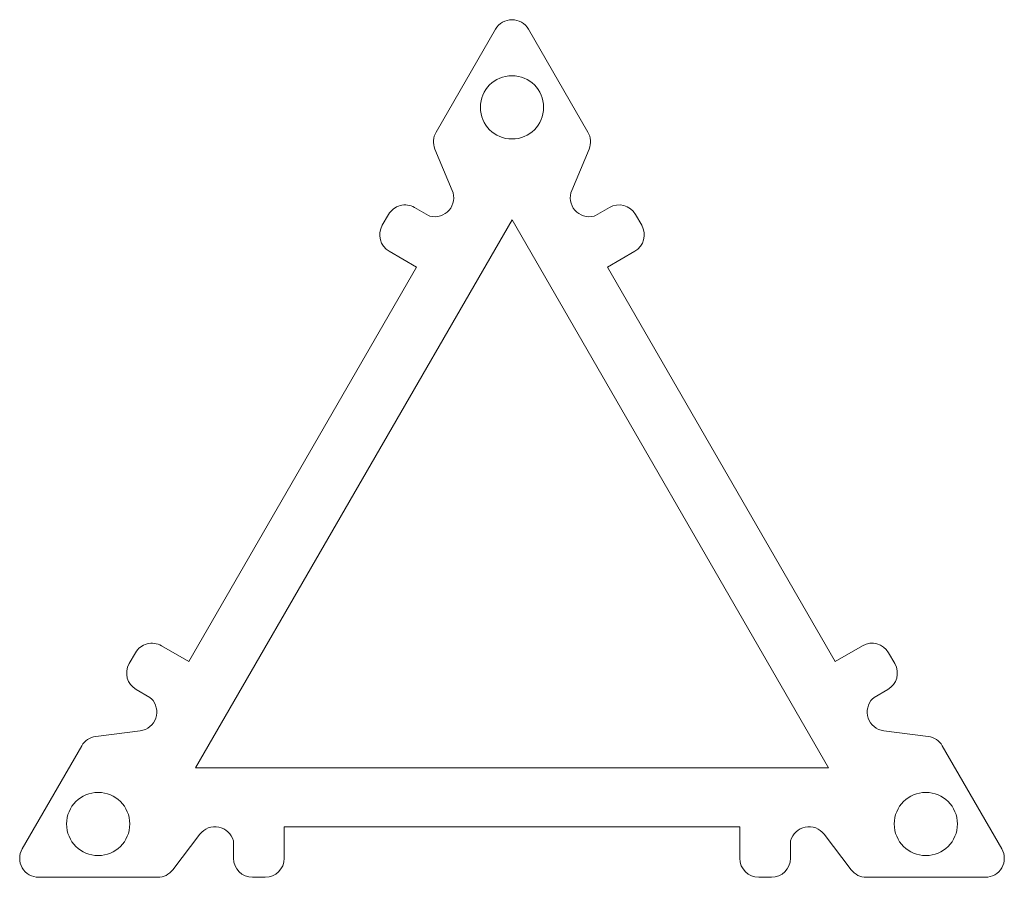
# Model space of a CAD drawing. Header units: millimetres. Extents: x -38.9 to 38.9, y -23.1 to 44.7.
import ezdxf

# ---------------------------------------------------------------- set-up
doc = ezdxf.new("R2010")
doc.units = ezdxf.units.MM

msp = doc.modelspace()

# ---------------------------------------------------------------- linework, layer by layer
at = {"color": 7, "linetype": 'Continuous', "lineweight": 15}
for p, q in [((-1.299, 43.938), (-6, 35.796)), ((6, 35.796), (1.299, 43.938)), ((-6.085, 34.467), (-4.718, 31.197)), ((6.085, 34.467), (4.718, 31.197)), ((-6.608, 29.219), (-7.701, 29.85)), ((6.608, 29.219), (7.701, 29.85)), ((0, 28.868), (-25, -14.434)), ((-9.75, 29.301), (-10.25, 28.435)), ((25, -14.434), (0, 28.868)), ((9.75, 29.301), (10.25, 28.435)), ((-7.536, 25.135), (-9.701, 26.385)), ((7.536, 25.135), (9.701, 26.385)), ((-7.536, 25.135), (-25.536, -6.041)), ((7.536, 25.135), (25.536, -6.041)), ((-30.25, -6.207), (-29.75, -5.34)), ((-25.536, -6.041), (-27.701, -4.791)), ((25.536, -6.041), (27.701, -4.791)), ((30.25, -6.207), (29.75, -5.34)), ((-28.608, -8.886), (-29.701, -8.256)), ((28.608, -8.886), (29.701, -8.256)), ((-32.892, -11.964), (-29.376, -11.512)), ((32.892, -11.964), (29.376, -11.512)), ((-34, -12.702), (-38.701, -20.844)), ((38.701, -20.844), (34, -12.702)), ((-25, -14.434), (25, -14.434)), ((-18, -19.094), (18, -19.094)), ((-18, -19.094), (-18, -21.594)), ((18, -19.094), (18, -21.594)), ((-26.807, -22.503), (-24.658, -19.685)), ((26.807, -22.503), (24.658, -19.685)), ((-22, -20.333), (-22, -21.594)), ((22, -20.333), (22, -21.594)), ((-37.402, -23.094), (-28, -23.094)), ((-20.5, -23.094), (-19.5, -23.094)), ((20.5, -23.094), (19.5, -23.094)), ((28, -23.094), (37.402, -23.094))]:
    msp.add_line(p, q, dxfattribs=at)
for centre in [(0, 37.76), (-32.701, -18.88), (32.701, -18.88)]:
    msp.add_circle(centre, 2.5, dxfattribs=at)
for centre, radius, start, end in [((0, 43.188), 1.5, 30, 150), ((-4.701, 35.046), 1.5, 150, 202.67872), ((4.701, 35.046), 1.5, 337.32128, 30), ((-6.102, 30.618), 1.5, 255.15746, 22.67872), ((6.102, 30.618), 1.5, 157.32128, 284.84254), ((-8.451, 28.551), 1.5, 60, 150), ((8.451, 28.551), 1.5, 30, 120), ((-6.358, 29.652), 0.5, 240, 255.15746), ((6.358, 29.652), 0.5, 284.84254, 300), ((-8.951, 27.685), 1.5, 150, 240), ((8.951, 27.685), 1.5, 300, 30), ((-28.451, -6.09), 1.5, 60, 150), ((28.451, -6.09), 1.5, 30, 120), ((-28.951, -6.957), 1.5, 150, 240), ((28.951, -6.957), 1.5, 300, 30), ((-29.568, -10.024), 1.5, 277.32128, 44.84254), ((-28.858, -9.319), 0.5, 44.84254, 60), ((29.568, -10.024), 1.5, 135.15746, 262.67872), ((28.858, -9.319), 0.5, 120, 135.15746), ((-32.701, -13.452), 1.5, 97.32128, 150), ((32.701, -13.452), 1.5, 30, 82.67872), ((-23.465, -20.594), 1.5, 15.15746, 142.67872), ((23.465, -20.594), 1.5, 37.32128, 164.84254), ((-22.5, -20.333), 0.5, 0, 15.15746), ((22.5, -20.333), 0.5, 164.84254, 180), ((-37.402, -21.594), 1.5, 150, 270), ((37.402, -21.594), 1.5, 270, 30), ((-20.5, -21.594), 1.5, 180, 270), ((-19.5, -21.594), 1.5, 270, 0), ((19.5, -21.594), 1.5, 180, 270), ((20.5, -21.594), 1.5, 270, 0), ((-28, -21.594), 1.5, 270, 322.67872), ((28, -21.594), 1.5, 217.32128, 270)]:
    msp.add_arc(centre, radius, start, end, dxfattribs=at)

doc.saveas('drawing.dxf')
